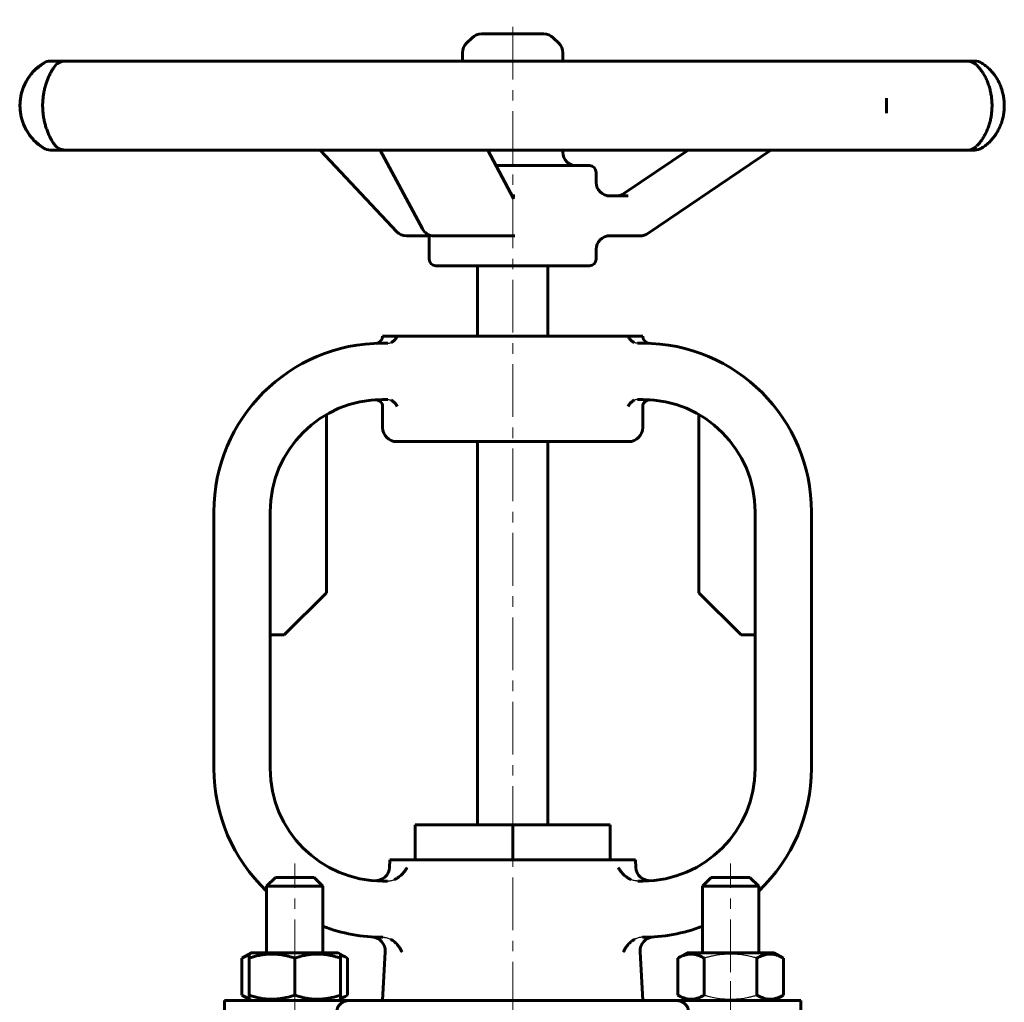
# Model space of a CAD drawing. Header units: millimetres. Extents: x -92 to 92, y -139 to 141.
# Tile 2 of 2: x -70 to 70, y 1 to 141. Entities that reach past the tile are written whole.
import ezdxf

# ---------------------------------------------------------------- set-up
doc = ezdxf.new("R2010")
doc.units = ezdxf.units.MM
for name, pattern in [('K5LT-1', [0]), ('K5LT_AXLED', [12, 7.5, -1.5, 1.5, -1.5]), ('K5LT_BASIC', [0])]:
    doc.linetypes.add(name, pattern=pattern)
doc.layers.add('Системный слой (1)', color=7, linetype='Continuous', true_color=0x6c6c6c)

# ---------------------------------------------------------------- blocks, each defined once
blk = doc.blocks.new('U0')
at = {"layer": 'Системный слой (1)', "color": 150, "linetype": 'K5LT_BASIC', "lineweight": 60, "true_color": 0x0080ff}
for p, q in [((-4.38, 139), (-4.44, 139)), ((4.44, 139), (-4.38, 139))]:
    blk.add_line(p, q, dxfattribs=at)
blk = doc.blocks.new('U1')
at = {"layer": 'Системный слой (1)', "color": 150, "linetype": 'K5LT_BASIC', "lineweight": 60, "true_color": 0x0080ff}
for p, q in [((-12.08, 110.25), (-12.01, 110.24)), ((-12.01, 110.24), (-11.95, 110.24)), ((-11.95, 110.24), (-11.87, 110.22))]:
    blk.add_line(p, q, dxfattribs=at)
blk = doc.blocks.new('U2')
at = {"layer": 'Системный слой (1)', "color": 150, "linetype": 'K5LT_BASIC', "lineweight": 60, "true_color": 0x0080ff}
for p, q in [((11.88, 117.85), (11.88, 119.29)), ((11.88, 106.94), (11.88, 108.35))]:
    blk.add_line(p, q, dxfattribs=at)
blk = doc.blocks.new('U3')
at = {"layer": 'Системный слой (1)', "color": 150, "linetype": 'K5LT_BASIC', "lineweight": 60, "true_color": 0x0080ff}
for p, q in [((7.13, 135.11), (7.13, 136.31)), ((7.13, 122.14), (7.13, 122.46))]:
    blk.add_line(p, q, dxfattribs=at)
blk = doc.blocks.new('U4')
at = {"layer": 'Системный слой (1)', "color": 150, "linetype": 'K5LT_BASIC', "lineweight": 60, "true_color": 0x0080ff}
for start, end in [(180, 226.5675), (249.2576, 270)]:
    blk.add_arc((-18.5, 34.5), 24, start, end, dxfattribs=at)
blk = doc.blocks.new('U5')
at = {"layer": 'Системный слой (1)', "color": 150, "linetype": 'K5LT_BASIC', "lineweight": 60, "true_color": 0x0080ff}
for start, end in [(313.4325, 0), (270, 290.7424)]:
    blk.add_arc((18.5, 34.5), 24, start, end, dxfattribs=at)
blk = doc.blocks.new('U6')
at = {"layer": 'Системный слой (1)', "color": 150, "linetype": 'K5LT_BASIC', "lineweight": 60, "true_color": 0x0080ff}
for p, q in [((-17.51, 20.43), (-17.45, 21.5)), ((-18.5, 1.5), (-18.14, 8.45))]:
    blk.add_line(p, q, dxfattribs=at)
blk = doc.blocks.new('U7')
at = {"layer": 'Системный слой (1)', "color": 150, "linetype": 'K5LT_BASIC', "lineweight": 60, "true_color": 0x0080ff}
for p, q in [((17.51, 20.43), (17.45, 21.5)), ((18.5, 1.5), (18.14, 8.45))]:
    blk.add_line(p, q, dxfattribs=at)
blk = doc.blocks.new('U8')
at = {"layer": 'Системный слой (1)', "color": 150, "linetype": 'K5LT_BASIC', "lineweight": 60, "true_color": 0x0080ff}
for p, q in [((-35, 17.75), (-31, 17.75)), ((-31, 17.75), (-27, 17.75))]:
    blk.add_line(p, q, dxfattribs=at)
blk = doc.blocks.new('U9')
at = {"layer": 'Системный слой (1)', "color": 150, "linetype": 'K5LT_BASIC', "lineweight": 60, "true_color": 0x0080ff}
for p, q in [((-33.75, 19), (-31, 19)), ((-31, 19), (-28.25, 19))]:
    blk.add_line(p, q, dxfattribs=at)
blk = doc.blocks.new('U10')
at = {"layer": 'Системный слой (1)', "color": 150, "linetype": 'K5LT_BASIC', "lineweight": 60, "true_color": 0x0080ff}
for p, q in [((-31, 8.3), (-37.175, 8.3)), ((-24.825, 8.3), (-31, 8.3))]:
    blk.add_line(p, q, dxfattribs=at)
blk = doc.blocks.new('U11')
at = {"layer": 'Системный слой (1)', "color": 150, "linetype": 'K5LT_BASIC', "lineweight": 60, "true_color": 0x0080ff}
for p, q in [((-24.16, 7.86), (-24.5, 7.98)), ((-23.83, 7.71), (-24.16, 7.86)), ((-23.49, 7.53), (-23.83, 7.71))]:
    blk.add_line(p, q, dxfattribs=at)
blk = doc.blocks.new('U12')
at = {"layer": 'Системный слой (1)', "color": 150, "linetype": 'K5LT_BASIC', "lineweight": 60, "true_color": 0x0080ff}
for p, q in [((-38.51, 2.27), (-38.17, 2.09)), ((-38.17, 2.09), (-37.84, 1.94)), ((-37.84, 1.94), (-37.5, 1.82))]:
    blk.add_line(p, q, dxfattribs=at)
blk = doc.blocks.new('U13')
at = {"layer": 'Системный слой (1)', "color": 150, "linetype": 'K5LT_BASIC', "lineweight": 60, "true_color": 0x0080ff}
for p, q in [((-24.5, 1.82), (-24.16, 1.94)), ((-24.16, 1.94), (-23.83, 2.09)), ((-23.83, 2.09), (-23.49, 2.27))]:
    blk.add_line(p, q, dxfattribs=at)
blk = doc.blocks.new('U14')
at = {"layer": 'Системный слой (1)', "color": 150, "linetype": 'K5LT_BASIC', "lineweight": 60, "true_color": 0x0080ff}
for p, q in [((-38.17, 7.71), (-38.51, 7.53)), ((-37.84, 7.86), (-38.17, 7.71)), ((-37.5, 7.98), (-37.84, 7.86))]:
    blk.add_line(p, q, dxfattribs=at)

msp = doc.modelspace()

# ---------------------------------------------------------------- linework, layer by layer
at = {"layer": 'Системный слой (1)', "color": 30, "linetype": 'K5LT_AXLED', "lineweight": 18, "true_color": 0xff8000}
for p, q in [((0, 24.5), (0, 141)), ((0, -0.5), (0, 23.5)), ((-31, 5.53), (-31, 21)), ((31, 5.53), (31, 21)), ((-31, -0.5), (-31, 4.27)), ((31, -0.5), (31, 4.27))]:
    msp.add_line(p, q, dxfattribs=at)
at = {"layer": 'Системный слой (1)', "color": 150, "linetype": 'K5LT_BASIC', "lineweight": 60, "true_color": 0x0080ff}
for p, q in [((-5.78, 138.44), (-6.57, 137.66)), ((5.78, 138.44), (6.57, 137.66)), ((-7.12, 135.11), (-7.12, 136.31)), ((-65.62, 135.11), (-65.74, 135.11)), ((-63.64, 135.11), (-65.62, 135.11)), ((-56.26, 135.11), (-63.64, 135.11)), ((-48.68, 135.11), (-56.26, 135.11)), ((-34, 135.11), (-48.68, 135.11)), ((-22.57, 135.11), (-34, 135.11)), ((-3.96, 135.11), (-22.57, 135.11)), ((8.71, 135.11), (-3.96, 135.11)), ((26.99, 135.11), (8.71, 135.11)), ((37.99, 135.11), (26.99, 135.11)), ((51.75, 135.11), (37.99, 135.11)), ((58.57, 135.11), (51.75, 135.11)), ((64.66, 135.11), (58.57, 135.11)), ((65.73, 135.11), (64.66, 135.11)), ((53.17, 129.75), (53.17, 127.81)), ((-65.74, 122.46), (-65.62, 122.46)), ((-65.62, 122.46), (-63.64, 122.46)), ((-63.64, 122.46), (-56.26, 122.46)), ((-56.26, 122.46), (-48.68, 122.46)), ((-48.68, 122.46), (-34, 122.46)), ((-34, 122.46), (-22.57, 122.46)), ((-16.49, 110.85), (-27.4, 122.46)), ((-22.57, 122.46), (-3.96, 122.46)), ((-12.85, 111.25), (-18.84, 122.46)), ((-3.96, 122.46), (8.71, 122.46)), ((0.12, 115.59), (-3.55, 122.46)), ((8.71, 122.46), (26.99, 122.46)), ((15.83, 116.26), (24.96, 122.46)), ((19.22, 110.57), (36.74, 122.46)), ((26.99, 122.46), (37.99, 122.46)), ((37.99, 122.46), (51.75, 122.46)), ((51.75, 122.46), (58.57, 122.46)), ((58.57, 122.46), (64.66, 122.46)), ((64.66, 122.46), (65.73, 122.46)), ((10.93, 120.24), (-2.36, 120.24)), ((0.31, 115.95), (-0.07, 115.95)), ((16.45, 115.95), (13.41, 115.95)), ((-15.11, 110.25), (-12.08, 110.25)), ((-11.87, 106.94), (-11.87, 110.38)), ((-11.17, 110.25), (-1.41, 110.25)), ((-1.41, 110.25), (0.31, 110.25)), ((13.41, 110.25), (18.16, 110.25)), ((-10.93, 105.99), (10.93, 105.99)), ((-5, 95.99), (-5, 105.99)), ((5, 95.99), (5, 105.99)), ((-18.5, 95.99), (-17.55, 95.99)), ((-18.5, 95.97), (-18.5, 95.99)), ((-17.55, 95.99), (-16.41, 95.99)), ((-16.41, 95.99), (16.41, 95.99)), ((16.41, 95.99), (17.55, 95.99)), ((17.55, 95.99), (18.5, 95.99)), ((18.5, 95.97), (18.5, 95.99)), ((-17.78, 94.99), (-18.5, 94.99)), ((18.5, 94.99), (17.78, 94.99)), ((-17.78, 86.99), (-18.5, 86.99)), ((18.5, 86.99), (17.78, 86.99)), ((-18.5, 82.99), (-18.5, 85.95)), ((18.5, 82.99), (18.5, 85.95)), ((-26.5, 84.84), (-26.5, 59.5)), ((26.5, 84.84), (26.5, 59.5)), ((-16.5, 80.99), (16.5, 80.99)), ((-5, 26.5), (-5, 80.99)), ((5, 26.5), (5, 80.99)), ((-42.5, 70.99), (-42.5, 34.5)), ((-34.5, 70.99), (-34.5, 34.5)), ((34.5, 34.5), (34.5, 70.99)), ((42.5, 34.5), (42.5, 70.99)), ((-32.5, 53.5), (-26.5, 59.5)), ((26.5, 59.5), (32.5, 53.5)), ((-32.5, 53.5), (-34.5, 53.5)), ((34.5, 53.5), (32.5, 53.5)), ((-13.86, 26.5), (0, 26.5)), ((-13.86, 21.5), (-13.86, 26.5)), ((0, 26.5), (13.86, 26.5)), ((0, 21.5), (0, 26.5)), ((13.86, 21.5), (13.86, 26.5)), ((-17.45, 21.5), (17.45, 21.5)), ((-35, 17.75), (-33.75, 19)), ((-27, 17.75), (-28.25, 19)), ((-18.5, 18.5), (-17.79, 18.5)), ((17.79, 18.5), (18.5, 18.5)), ((27, 17.75), (28.25, 19)), ((28.25, 19), (33.75, 19)), ((35, 17.75), (33.75, 19)), ((-35, 8.3), (-35, 17.75)), ((-27, 8.3), (-27, 17.75)), ((27, 8.3), (27, 17.75)), ((27, 17.75), (35, 17.75)), ((35, 8.3), (35, 17.75)), ((-18.5, 10.5), (-18.48, 10.5)), ((18.48, 10.5), (18.5, 10.5)), ((-38.51, 7.53), (-37.17, 8.3)), ((-38.51, 2.27), (-38.51, 7.53)), ((-37.5, 8.11), (-37.17, 8.3)), ((-37.5, 7.53), (-37.5, 8.11)), ((-37.5, 2.27), (-37.5, 7.53)), ((-31, 2.27), (-31, 7.53)), ((-24.5, 8.11), (-24.83, 8.3)), ((-23.49, 7.53), (-24.83, 8.3)), ((-24.5, 8.11), (-24.5, 7.53)), ((-24.5, 2.27), (-24.5, 7.53)), ((-23.49, 2.27), (-23.49, 7.53)), ((23.49, 7.53), (24.82, 8.3)), ((23.49, 2.27), (23.49, 7.53)), ((24.5, 8.11), (24.82, 8.3)), ((37.17, 8.3), (24.82, 8.3)), ((27.25, 2.27), (27.25, 7.53)), ((34.75, 2.27), (34.75, 7.53)), ((37.5, 8.11), (37.17, 8.3)), ((38.51, 7.53), (37.17, 8.3)), ((38.51, 2.27), (38.51, 7.53)), ((-41, -8.5), (-41, 1.5)), ((-41, 1.5), (-23.4, 1.5)), ((-37.17, 1.5), (-38.51, 2.27)), ((-37.5, 1.69), (-37.5, 2.27)), ((-37.17, 1.5), (-37.5, 1.69)), ((-24.83, 1.5), (-23.49, 2.27)), ((-24.83, 1.5), (-24.5, 1.69)), ((-24.5, 2.27), (-24.5, 1.69)), ((-23.4, 1.5), (23.4, 1.5)), ((23.4, 1.5), (41, 1.5)), ((24.82, 1.5), (23.49, 2.27)), ((24.82, 1.5), (24.5, 1.69)), ((37.17, 1.5), (38.51, 2.27)), ((37.17, 1.5), (37.5, 1.69)), ((41, -8.5), (41, 1.5))]:
    msp.add_line(p, q, dxfattribs=at)
for centre, radius, start, end in [((-4.44, 137.1), 1.9, 90, 135), ((4.44, 137.1), 1.9, 45, 90), ((-5.22, 136.31), 1.9, 135, 180), ((5.23, 136.31), 1.9, 0, 45), ((-62.96, 128.78), 7.13, 122.0906, 237.9094), ((-65.74, 133.21), 1.9, 90, 122.0906), ((-63.64, 133.21), 1.9, 90, 146.37), ((64.66, 133.21), 1.9, 47.0907, 90), ((65.73, 133.21), 1.9, 57.4319, 90), ((-63.64, 124.36), 1.9, 212.3023, 270), ((-65.74, 124.36), 1.9, 237.9094, 270), ((9.03, 122.14), 1.9, 180, 270), ((64.66, 124.36), 1.9, 270, 312.9093), ((65.73, 124.36), 1.9, 270, 302.5681), ((10.93, 119.29), 0.95, 0, 90), ((13.78, 117.85), 1.9, 180, 270), ((-15.11, 112.15), 1.9, 223.208, 270), ((-11.17, 112.15), 1.9, 208.1316, 270), ((13.78, 108.35), 1.9, 90, 180), ((18.16, 112.15), 1.9, 270, 304.1375), ((-10.93, 106.94), 0.95, 180, 270), ((10.93, 106.94), 0.95, 270, 0), ((-19.5, 95.97), 1, 272.2924, 0), ((19.5, 95.97), 1, 180, 267.7076), ((-18.5, 70.99), 24, 90, 180), ((18.5, 70.99), 24, 0, 90), ((-18.5, 70.99), 16, 90, 180), ((-19.5, 85.95), 1, 0, 93.8226), ((18.5, 70.99), 16, 0, 90), ((19.5, 85.95), 1, 86.1782, 180), ((-16.5, 82.99), 2, 180, 270), ((16.5, 82.99), 2, 270, 0), ((-18.5, 34.5), 16, 180, 270), ((18.5, 34.5), 16, 270, 0), ((-19.51, 20.54), 2, 265.883, 357), ((19.51, 20.54), 2, 183, 274.117), ((-20.13, 8.55), 2, 357, 86.3986), ((20.13, 8.55), 2, 93.6014, 183)]:
    msp.add_arc(centre, radius, start, end, dxfattribs=at)
for centre, major_axis, ratio, start_param, end_param in [((65.73, 133.21), (0, 1.9), 0.999928, 5.723099, 6.283185), ((64.66, 133.21), (1.37, 1.31), 0.934712, 0.000143, 0.053465), ((65.73, 133.21), (1.03, 1.6), 0.880042, 0.000357, 0.013402), ((-63.64, 133.21), (-1.56, 1.08), 0.950038, 0.001481, 0.030119), ((-63.64, 124.36), (-1.56, -1.08), 0.950038, 6.252928, 6.281697), ((51.75, 124.36), (0, 1.9), 0.974459, 3.141593, 3.142069), ((65.73, 124.36), (0, -1.9), 0.999928, 0, 0.560086), ((65.73, 124.36), (1.03, -1.6), 0.880042, 6.269783, 6.282825), ((-15.11, 112.15), (-1.38, -1.3), 0.645609, 0, 0.000045), ((-11.17, 112.15), (1.68, 0.9), 0.775566, 3.141533, 3.141593), ((18.16, 112.15), (1.07, -1.57), 0.129957, 6.283121, 6.283185)]:
    msp.add_ellipse(centre, major_axis=major_axis, ratio=ratio, start_param=start_param, end_param=end_param, dxfattribs=at)
msp.add_open_spline([(-66.63, 134.82), (-67.02, 134.59), (-67.87, 134), (-69.18, 132.48), (-70.12, 130.16), (-70.13, 127.41), (-69.19, 125.09), (-67.88, 123.56), (-67.02, 122.97), (-66.63, 122.75)], degree=3, dxfattribs=at)
for points, knots in [([(66.04, 134.52), (66.16, 134.39), (66.3, 134.24), (66.55, 133.92), (66.66, 133.77), (66.89, 133.43), (67, 133.25), (67.22, 132.87), (67.32, 132.67), (67.5, 132.27), (67.58, 132.08), (67.73, 131.66), (67.79, 131.45), (67.92, 131.02), (67.97, 130.8), (68.05, 130.37), (68.09, 130.16), (68.14, 129.75), (68.16, 129.53), (68.19, 129.09), (68.19, 128.86), (68.18, 128.41), (68.17, 128.18), (68.13, 127.74), (68.11, 127.52), (68.04, 127.11), (68, 126.9), (67.9, 126.49), (67.84, 126.28), (67.71, 125.86), (67.64, 125.66), (67.49, 125.27), (67.4, 125.08), (67.23, 124.72), (67.14, 124.55), (66.94, 124.21), (66.83, 124.04), (66.61, 123.73), (66.5, 123.58), (66.27, 123.3), (66.15, 123.16), (66.04, 123.05), (66.04, 123.05), (66.04, 123.04)], [0, 0, 0, 0, 1.611017, 1.611017, 2.909669, 2.909669, 4.190655, 4.190655, 5.365593, 5.365593, 6.419825, 6.419825, 7.452211, 7.452211, 8.466702, 8.466702, 9.353305, 9.353305, 10.257336, 10.257336, 11.201571, 11.201571, 12.158213, 12.158213, 13.069502, 13.069502, 13.974955, 13.974955, 14.9529, 14.9529, 15.980068, 15.980068, 17.013303, 17.013303, 18.08126, 18.08126, 19.280325, 19.280325, 20.556757, 20.556757, 21.975762, 21.975762, 21.999575, 21.999575, 21.999575, 21.999575]), ([(66.76, 122.76), (66.96, 122.88), (67.16, 123.03), (67.55, 123.34), (67.73, 123.51), (68.07, 123.86), (68.24, 124.05), (68.54, 124.44), (68.69, 124.64), (68.94, 125.05), (69.06, 125.26), (69.27, 125.69), (69.37, 125.91), (69.54, 126.36), (69.61, 126.6), (69.74, 127.07), (69.79, 127.3), (69.87, 127.76), (69.89, 127.99), (69.93, 128.45), (69.93, 128.69), (69.93, 129.17), (69.91, 129.42), (69.86, 129.89), (69.82, 130.11), (69.73, 130.55), (69.67, 130.77), (69.54, 131.21), (69.46, 131.43), (69.28, 131.86), (69.18, 132.08), (68.96, 132.49), (68.84, 132.68), (68.59, 133.05), (68.47, 133.23), (68.19, 133.57), (68.05, 133.73), (67.74, 134.04), (67.57, 134.2), (67.23, 134.48), (67.07, 134.6), (66.85, 134.75), (66.81, 134.78), (66.76, 134.81)], [0, 0, 0, 0, 1.521713, 1.521713, 2.870932, 2.870932, 4.121461, 4.121461, 5.283186, 5.283186, 6.335658, 6.335658, 7.366901, 7.366901, 8.384628, 8.384628, 9.346981, 9.346981, 10.248803, 10.248803, 11.196551, 11.196551, 12.152504, 12.152504, 13.068902, 13.068902, 13.972897, 13.972897, 14.950057, 14.950057, 15.974552, 15.974552, 17.001943, 17.001943, 18.040836, 18.040836, 19.129948, 19.129948, 20.379356, 20.379356, 21.643548, 21.643548, 21.999596, 21.999596, 21.999596, 21.999596]), ([(-65.2, 123.28), (-65.21, 123.29), (-65.21, 123.29), (-65.26, 123.37), (-65.3, 123.43), (-65.41, 123.59), (-65.47, 123.69), (-65.59, 123.9), (-65.66, 124.01), (-65.8, 124.28), (-65.89, 124.44), (-66.04, 124.78), (-66.11, 124.95), (-66.25, 125.31), (-66.32, 125.5), (-66.45, 125.9), (-66.5, 126.1), (-66.61, 126.51), (-66.65, 126.72), (-66.73, 127.15), (-66.76, 127.37), (-66.81, 127.79), (-66.83, 127.99), (-66.85, 128.41), (-66.86, 128.62), (-66.86, 129.05), (-66.85, 129.27), (-66.82, 129.7), (-66.8, 129.91), (-66.75, 130.32), (-66.72, 130.52), (-66.64, 130.92), (-66.59, 131.12), (-66.49, 131.52), (-66.43, 131.72), (-66.31, 132.1), (-66.25, 132.28), (-66.11, 132.63), (-66.03, 132.8), (-65.88, 133.14), (-65.8, 133.3), (-65.63, 133.61), (-65.55, 133.75), (-65.4, 134), (-65.33, 134.1), (-65.25, 134.21), (-65.23, 134.24), (-65.22, 134.26), (-65.21, 134.27), (-65.21, 134.27), (-65.21, 134.28), (-65.2, 134.28), (-65.2, 134.28), (-65.2, 134.29)], [0, 0, 0, 0, 0.077384, 0.077384, 0.967858, 0.967858, 1.935715, 1.935715, 2.903573, 2.903573, 4.108993, 4.108993, 5.186655, 5.186655, 6.258011, 6.258011, 7.284286, 7.284286, 8.300404, 8.300404, 9.26359, 9.26359, 10.165001, 10.165001, 11.05827, 11.05827, 12.016348, 12.016348, 12.93839, 12.93839, 13.83497, 13.83497, 14.800515, 14.800515, 15.817422, 15.817422, 16.849143, 16.849143, 17.930291, 17.930291, 19.120102, 19.120102, 20.419593, 20.419593, 21.555074, 21.555074, 21.886489, 21.886489, 21.922611, 21.922611, 21.975119, 21.975119, 21.999564, 21.999564, 21.999564, 21.999564]), ([(53.17, 127.71), (53.17, 127.75), (53.17, 128.4), (53.17, 129.16), (53.17, 129.81), (53.17, 129.85)], [5.479946, 5.479946, 5.479946, 5.479946, 5.4932428, 5.6968553, 5.7095441, 5.7095441, 5.7095441, 5.7095441]), ([(15.83, 116.26), (15.83, 116.26), (15.83, 116.26), (15.83, 116.26), (15.82, 116.26), (15.82, 116.25), (15.81, 116.25), (15.8, 116.24), (15.79, 116.23), (15.76, 116.21), (15.74, 116.2), (15.68, 116.17), (15.65, 116.15), (15.54, 116.1), (15.48, 116.07), (15.34, 116.02), (15.27, 116), (15.13, 115.97), (15.06, 115.96), (14.93, 115.95), (14.87, 115.95), (14.81, 115.95), (14.81, 115.95), (14.81, 115.95)], [0, 0, 0, 0, 0.077758, 0.077758, 0.207353, 0.207353, 0.440626, 0.440626, 0.881252, 0.881252, 1.736585, 1.736585, 3.343559, 3.343559, 6.134736, 6.134736, 8.9171, 8.9171, 11.693261, 11.693261, 13.999614, 13.999614, 14, 14, 14, 14]), ([(0.14, 115.55), (0.14, 115.55), (0.14, 115.56), (0.14, 115.56), (0.14, 115.56), (0.14, 115.56), (0.14, 115.56), (0.13, 115.57), (0.13, 115.57), (0.13, 115.58), (0.13, 115.58), (0.12, 115.59)], [0, 0, 0, 0, 0.4, 0.4, 0.8, 0.8, 1.2, 1.2, 1.6, 1.6, 2, 2, 2, 2]), ([(-17.3, 95.09), (-17.24, 95.12), (-17.11, 95.18), (-16.96, 95.29), (-16.84, 95.39), (-16.75, 95.49), (-16.63, 95.62), (-16.51, 95.79), (-16.44, 95.92), (-16.41, 95.99)], [0, 0, 0, 0, 1.431679, 2.934392, 4.000615, 4.927803, 6.039258, 8.016804, 10, 10, 10, 10]), ([(17.3, 95.09), (17.24, 95.12), (17.11, 95.18), (16.96, 95.29), (16.84, 95.39), (16.75, 95.49), (16.63, 95.62), (16.51, 95.79), (16.44, 95.92), (16.41, 95.99)], [0, 0, 0, 0, 1.431679, 2.934392, 4.000615, 4.927803, 6.039258, 8.016804, 10, 10, 10, 10]), ([(-17.3, 86.89), (-17.24, 86.86), (-17.11, 86.79), (-16.96, 86.68), (-16.84, 86.58), (-16.75, 86.49), (-16.63, 86.36), (-16.51, 86.19), (-16.44, 86.05), (-16.41, 85.99)], [0, 0, 0, 0, 1.431679, 2.934392, 4.000615, 4.927803, 6.039258, 8.016804, 10, 10, 10, 10]), ([(17.3, 86.89), (17.24, 86.86), (17.11, 86.79), (16.96, 86.68), (16.84, 86.58), (16.75, 86.49), (16.63, 86.36), (16.51, 86.19), (16.44, 86.05), (16.41, 85.99)], [0, 0, 0, 0, 1.431679, 2.934392, 4.000615, 4.927803, 6.039258, 8.016804, 10, 10, 10, 10]), ([(-16.86, 18.69), (-16.77, 18.73), (-16.59, 18.81), (-16.31, 18.98), (-16.05, 19.18), (-15.81, 19.38), (-15.6, 19.6), (-15.38, 19.86), (-15.19, 20.13), (-15.08, 20.32), (-15.03, 20.4)], [0, 0, 0, 0, 1.190493, 2.401144, 3.898398, 5.219196, 6.345465, 7.832134, 9.711332, 11, 11, 11, 11]), ([(16.86, 18.69), (16.77, 18.73), (16.59, 18.81), (16.31, 18.98), (16.05, 19.18), (15.81, 19.38), (15.6, 19.6), (15.38, 19.86), (15.19, 20.13), (15.08, 20.32), (15.03, 20.4)], [0, 0, 0, 0, 1.190493, 2.401144, 3.898398, 5.219196, 6.345465, 7.832134, 9.711332, 11, 11, 11, 11]), ([(-17.37, 10.23), (-17.27, 10.17), (-17.06, 10.04), (-16.81, 9.85), (-16.59, 9.65), (-16.4, 9.45), (-16.22, 9.22), (-16.03, 8.95), (-15.86, 8.67), (-15.78, 8.47), (-15.74, 8.4)], [0, 0, 0, 0, 1.432531, 2.89416, 3.900477, 5.221472, 6.347507, 7.833765, 9.71196, 11, 11, 11, 11]), ([(17.37, 10.23), (17.27, 10.17), (17.06, 10.04), (16.81, 9.85), (16.59, 9.65), (16.4, 9.45), (16.22, 9.22), (16.03, 8.95), (15.86, 8.67), (15.78, 8.47), (15.74, 8.4)], [0, 0, 0, 0, 1.432531, 2.89416, 3.900477, 5.221472, 6.347507, 7.833765, 9.71196, 11, 11, 11, 11]), ([(-31, 7.53), (-31.29, 7.63), (-31.76, 7.77), (-32.39, 7.92), (-32.88, 8.01), (-33.32, 8.07), (-33.78, 8.1), (-34.23, 8.12), (-34.67, 8.11), (-35.11, 8.07), (-35.63, 8.01), (-36.45, 7.85), (-37.09, 7.67), (-37.5, 7.53)], [0, 0, 0, 0, 1.896477, 3.090858, 4.103535, 5.062016, 5.927217, 6.999842, 7.964308, 8.71339, 9.822572, 11.259162, 14, 14, 14, 14]), ([(-24.5, 7.53), (-24.79, 7.63), (-25.26, 7.77), (-25.89, 7.92), (-26.38, 8.01), (-26.82, 8.07), (-27.28, 8.1), (-27.73, 8.12), (-28.17, 8.11), (-28.61, 8.07), (-29.13, 8.01), (-29.95, 7.85), (-30.59, 7.67), (-31, 7.53)], [0, 0, 0, 0, 1.896477, 3.090858, 4.103535, 5.062016, 5.927217, 6.999842, 7.964308, 8.71339, 9.822572, 11.259162, 14, 14, 14, 14]), ([(27.25, 7.53), (27.01, 7.67), (26.69, 7.83), (26.28, 7.97), (26.03, 8.04), (25.78, 8.09), (25.55, 8.11), (25.32, 8.11), (25.08, 8.1), (24.81, 8.06), (24.48, 7.98), (24.04, 7.82), (23.7, 7.65), (23.49, 7.53)], [0, 0, 0, 0, 2.750356, 3.588044, 4.637308, 5.492849, 6.359079, 7.188001, 7.964308, 9.085494, 10.187714, 11.611112, 14, 14, 14, 14]), ([(38.51, 7.53), (38.27, 7.67), (37.95, 7.83), (37.54, 7.97), (37.29, 8.04), (37.04, 8.09), (36.81, 8.11), (36.58, 8.11), (36.34, 8.1), (36.06, 8.06), (35.74, 7.98), (35.3, 7.82), (34.96, 7.65), (34.75, 7.53)], [0, 0, 0, 0, 2.750356, 3.588044, 4.637308, 5.492849, 6.359079, 7.188001, 7.964308, 9.085494, 10.187714, 11.611112, 14, 14, 14, 14]), ([(-37.5, 2.27), (-37.21, 2.17), (-36.74, 2.03), (-36.11, 1.88), (-35.62, 1.79), (-35.18, 1.73), (-34.72, 1.7), (-34.27, 1.68), (-33.83, 1.69), (-33.39, 1.73), (-32.87, 1.79), (-32.05, 1.95), (-31.41, 2.13), (-31, 2.27)], [0, 0, 0, 0, 1.896477, 3.090858, 4.103535, 5.062016, 5.927217, 6.999842, 7.964308, 8.71339, 9.822572, 11.259162, 14, 14, 14, 14]), ([(-31, 2.27), (-30.71, 2.17), (-30.24, 2.03), (-29.61, 1.88), (-29.12, 1.79), (-28.68, 1.73), (-28.22, 1.7), (-27.77, 1.68), (-27.33, 1.69), (-26.89, 1.73), (-26.37, 1.79), (-25.55, 1.95), (-24.91, 2.13), (-24.5, 2.27)], [0, 0, 0, 0, 1.896477, 3.090858, 4.103535, 5.062016, 5.927217, 6.999842, 7.964308, 8.71339, 9.822572, 11.259162, 14, 14, 14, 14]), ([(-23.4, 1.5), (-23.46, 1.5), (-23.56, 1.49), (-23.7, 1.46), (-23.82, 1.43), (-23.94, 1.38), (-24.05, 1.33), (-24.18, 1.26), (-24.28, 1.2), (-24.39, 1.12), (-24.47, 1.05), (-24.56, 0.96), (-24.65, 0.87), (-24.71, 0.79), (-24.77, 0.72), (-24.81, 0.64), (-24.87, 0.53), (-24.93, 0.41), (-24.97, 0.29), (-24.99, 0.16), (-25, 0.06), (-25, 0)], [0, 0, 0, 0, 2.223875, 3.320993, 4.751765, 6.145823, 7.50301, 8.461792, 10.284898, 11.126482, 12.147735, 13.322737, 14.431282, 15.252412, 16.019858, 16.764251, 17.485163, 18.961114, 19.840617, 20.61981, 22, 22, 22, 22]), ([(23.4, 1.5), (23.46, 1.5), (23.56, 1.49), (23.7, 1.46), (23.82, 1.43), (23.94, 1.38), (24.05, 1.33), (24.18, 1.26), (24.28, 1.2), (24.39, 1.12), (24.47, 1.05), (24.56, 0.96), (24.65, 0.87), (24.71, 0.79), (24.77, 0.72), (24.81, 0.64), (24.87, 0.53), (24.93, 0.41), (24.97, 0.29), (24.99, 0.16), (25, 0.06), (25, 0)], [0, 0, 0, 0, 2.223875, 3.320993, 4.751765, 6.145823, 7.50301, 8.461792, 10.284898, 11.126482, 12.147735, 13.322737, 14.431282, 15.252412, 16.019858, 16.764251, 17.485163, 18.961114, 19.840617, 20.61981, 22, 22, 22, 22]), ([(23.49, 2.27), (23.73, 2.13), (24.05, 1.97), (24.46, 1.83), (24.71, 1.76), (24.96, 1.71), (25.19, 1.69), (25.42, 1.69), (25.66, 1.7), (25.94, 1.74), (26.26, 1.82), (26.7, 1.98), (27.04, 2.15), (27.25, 2.27)], [0, 0, 0, 0, 2.750356, 3.588044, 4.637308, 5.492849, 6.359079, 7.188001, 7.964308, 9.085494, 10.187714, 11.611112, 14, 14, 14, 14]), ([(34.75, 2.27), (34.99, 2.13), (35.31, 1.97), (35.72, 1.83), (35.97, 1.76), (36.22, 1.71), (36.45, 1.69), (36.68, 1.69), (36.92, 1.7), (37.19, 1.74), (37.52, 1.82), (37.96, 1.98), (38.3, 2.15), (38.51, 2.27)], [0, 0, 0, 0, 2.750356, 3.588044, 4.637308, 5.492849, 6.359079, 7.188001, 7.964308, 9.085494, 10.187714, 11.611112, 14, 14, 14, 14])]:
    msp.add_open_spline(points, degree=3, knots=knots, dxfattribs=at)
at = {"layer": 'Системный слой (1)', "color": 7, "linetype": 'K5LT-1'}
for points, knots in [([(-17.78, 94.99), (-17.76, 94.99), (-17.72, 94.99), (-17.64, 95), (-17.53, 95.01), (-17.41, 95.04), (-17.34, 95.07), (-17.3, 95.09)], [0, 0, 0, 0, 0.532746, 1.065492, 2.128613, 3.187015, 4.229306, 4.229306, 4.229306, 4.229306]), ([(17.78, 94.99), (17.76, 94.99), (17.72, 94.99), (17.64, 95), (17.53, 95.01), (17.41, 95.04), (17.34, 95.07), (17.3, 95.09)], [0, 0, 0, 0, 0.532746, 1.065492, 2.128613, 3.187015, 4.229306, 4.229306, 4.229306, 4.229306]), ([(-17.78, 86.99), (-17.76, 86.99), (-17.72, 86.99), (-17.64, 86.98), (-17.53, 86.96), (-17.41, 86.93), (-17.34, 86.9), (-17.3, 86.89)], [0, 0, 0, 0, 0.532746, 1.065492, 2.128613, 3.187015, 4.229306, 4.229306, 4.229306, 4.229306]), ([(17.78, 86.99), (17.76, 86.99), (17.72, 86.99), (17.64, 86.98), (17.53, 86.96), (17.41, 86.93), (17.34, 86.9), (17.3, 86.89)], [0, 0, 0, 0, 0.532746, 1.065492, 2.128613, 3.187015, 4.229306, 4.229306, 4.229306, 4.229306]), ([(-17.79, 18.5), (-17.75, 18.5), (-17.69, 18.5), (-17.6, 18.51), (-17.48, 18.52), (-17.29, 18.55), (-17.06, 18.61), (-16.92, 18.66), (-16.86, 18.69)], [0, 0, 0, 0, 0.509759, 0.764638, 1.019517, 2.036753, 3.049343, 3.877983, 3.877983, 3.877983, 3.877983]), ([(17.79, 18.5), (17.75, 18.5), (17.69, 18.5), (17.6, 18.51), (17.48, 18.52), (17.29, 18.55), (17.06, 18.61), (16.92, 18.66), (16.86, 18.69)], [0, 0, 0, 0, 0.509759, 0.764638, 1.019517, 2.036753, 3.049343, 3.877983, 3.877983, 3.877983, 3.877983]), ([(-18.48, 10.5), (-18.44, 10.5), (-18.35, 10.5), (-18.19, 10.48), (-17.98, 10.45), (-17.74, 10.39), (-17.54, 10.31), (-17.42, 10.25), (-17.37, 10.23)], [0, 0, 0, 0, 0.517203, 1.034406, 2.066611, 3.094344, 4.11541, 4.730547, 4.730547, 4.730547, 4.730547]), ([(18.48, 10.5), (18.44, 10.5), (18.35, 10.5), (18.19, 10.48), (17.98, 10.45), (17.74, 10.39), (17.54, 10.31), (17.42, 10.25), (17.37, 10.23)], [0, 0, 0, 0, 0.517203, 1.034406, 2.066611, 3.094344, 4.11541, 4.730547, 4.730547, 4.730547, 4.730547]), ([(34.75, 7.53), (34.58, 7.58), (34.13, 7.7), (33.32, 7.89), (32.5, 8.02), (31.87, 8.08), (31.52, 8.1), (31.29, 8.11), (31.1, 8.11), (30.9, 8.11), (30.64, 8.11), (30.33, 8.09), (29.89, 8.06), (29.24, 7.99), (28.51, 7.85), (27.83, 7.69), (27.44, 7.59), (27.25, 7.53)], [0, 0, 0, 0, 3.152296, 8.024027, 14.430358, 17.4743, 18.996271, 20.518242, 21.409855, 22.301468, 24.084694, 25.867919, 27.651145, 31.792504, 37.072525, 40.536262, 44, 44, 44, 44]), ([(27.25, 2.27), (27.42, 2.22), (27.87, 2.1), (28.68, 1.91), (29.5, 1.78), (30.13, 1.72), (30.48, 1.7), (30.71, 1.69), (30.9, 1.69), (31.1, 1.69), (31.36, 1.69), (31.67, 1.71), (32.11, 1.74), (32.76, 1.81), (33.49, 1.95), (34.17, 2.11), (34.56, 2.21), (34.75, 2.27)], [0, 0, 0, 0, 3.152296, 8.024027, 14.430358, 17.4743, 18.996271, 20.518242, 21.409855, 22.301468, 24.084694, 25.867919, 27.651145, 31.792504, 37.072525, 40.536262, 44, 44, 44, 44])]:
    msp.add_open_spline(points, degree=3, knots=knots, dxfattribs=at)

# ---------------------------------------------------------------- block references
at = {"layer": 'Системный слой (1)'}
for name in ['U0', 'U3', 'U2', 'U1', 'U4', 'U5', 'U6', 'U7', 'U9', 'U8', 'U14', 'U10', 'U11', 'U12', 'U13']:
    msp.add_blockref(name, (0, 0), dxfattribs=at)

doc.saveas('drawing.dxf')
